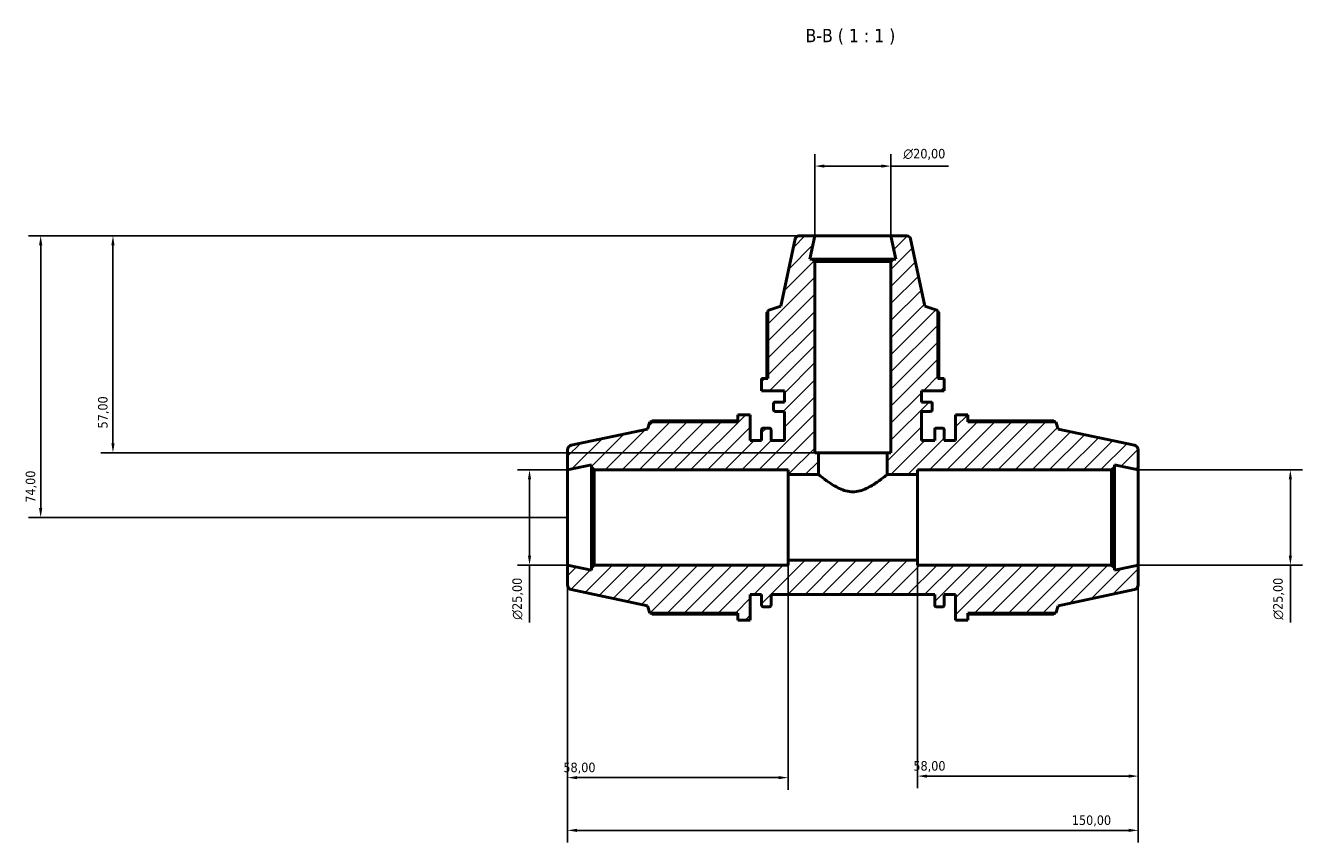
# Model space of a CAD drawing. Header units: millimetres. Extents: x 0 to 981, y 0 to 938.
# Tile 4 of 6: x 224 to 560, y 723 to 938. Entities that reach past the tile are written whole.
import ezdxf

# ---------------------------------------------------------------- set-up
doc = ezdxf.new("R2010")
doc.units = ezdxf.units.MM
for name, color, linetype, lineweight in [('Dimension (ISO)', 7, 'Continuous', 25), ('Hatch (ISO)', 7, 'Continuous', 18), ('Symbol (ISO)', 7, 'Continuous', 25), ('Visible (ISO)', 7, 'Continuous', 50)]:
    doc.layers.add(name, color=color, linetype=linetype, lineweight=lineweight)
doc.styles.add('Label Text (ISO)', font='tahoma.ttf')
doc.styles.add('Note Text (ISO)', font='tahoma.ttf')
doc.dimstyles.new('Default (ISO)', dxfattribs={"dimtxt": 2.5, "dimasz": 2.5, "dimexe": 3.175, "dimexo": 0, "dimgap": 0.762, "dimtad": 1, "dimrnd": 1e-08, "dimzin": 0, "dimtxsty": 'Note Text (ISO)', "dimcen": 0.09, "dimdle": 10, "dimclrd": 256, "dimclre": 256, "dimclrt": 232, "dimazin": 0, "dimtfac": 1.40208, "dimtmove": 0, "dimatfit": 3, "dimfxl": 1, "dimtolj": 1, "dimtzin": 0, "dimlwd": -1, "dimlwe": -1, "dimarcsym": 0})

# ---------------------------------------------------------------- blocks, each defined once
blk = doc.blocks.new('*D7')
at = {"layer": 'Defpoints', "color": 0, "transparency": 16777216}
for p in [(451.53, 900.74), (431.53, 882.42), (451.53, 882.42)]:
    blk.add_point(p, dxfattribs=at)
at = {"layer": 'Dimension (ISO)', "transparency": 16777216}
for p, q in [((431.53, 882.42), (431.53, 903.92)), ((451.53, 882.42), (451.53, 903.92)), ((434.03, 900.74), (449.03, 900.74)), ((451.53, 900.74), (466.67, 900.74))]:
    blk.add_line(p, q, dxfattribs=at)
for points in [[(434.03, 901.16), (434.03, 900.33), (431.53, 900.74)], [(449.03, 901.16), (449.03, 900.33), (451.53, 900.74)]]:
    blk.add_solid(points, dxfattribs=at)
at = {"layer": 'Dimension (ISO)', "color": 232, "true_color": 0xca0064, "transparency": 16777216, "insert": (454.79, 905.27), "char_height": 2.5, "attachment_point": 1, "style": 'Note Text (ISO)'}
blk.add_mtext('\\A1;\\fAIGDT|b0|i0;\\H2.5000;\\ln\\fTahoma|b0|i0;\\H2.5000;20,00', dxfattribs=at)
blk = doc.blocks.new('*D8')
at = {"layer": 'Defpoints', "color": 0, "transparency": 16777216}
for p in [(516.53, 820.92), (516.53, 795.92), (556.53, 795.92)]:
    blk.add_point(p, dxfattribs=at)
at = {"layer": 'Dimension (ISO)', "transparency": 16777216}
for p, q in [((516.53, 820.92), (559.71, 820.92)), ((556.53, 818.42), (556.53, 798.42)), ((516.53, 795.92), (559.71, 795.92)), ((556.53, 795.92), (556.53, 780.79))]:
    blk.add_line(p, q, dxfattribs=at)
for points in [[(556.11, 818.42), (556.95, 818.42), (556.53, 820.92)], [(556.11, 798.42), (556.95, 798.42), (556.53, 795.92)]]:
    blk.add_solid(points, dxfattribs=at)
at = {"layer": 'Dimension (ISO)', "color": 232, "true_color": 0xca0064, "transparency": 16777216, "insert": (552.01, 781.55), "char_height": 2.5, "attachment_point": 1, "rotation": 90, "style": 'Note Text (ISO)'}
blk.add_mtext('\\A1;\\fAIGDT|b0|i0;\\H2.5000;\\ln\\fTahoma|b0|i0;\\H2.5000;25,00', dxfattribs=at)
blk = doc.blocks.new('*D9')
at = {"layer": 'Defpoints', "color": 0, "transparency": 16777216}
for p in [(458.53, 797.17), (516.53, 795.92), (458.53, 740.47)]:
    blk.add_point(p, dxfattribs=at)
at = {"layer": 'Dimension (ISO)', "transparency": 16777216}
for p, q in [((458.53, 797.17), (458.53, 737.3)), ((516.53, 795.92), (516.53, 737.3)), ((514.03, 740.47), (461.03, 740.47))]:
    blk.add_line(p, q, dxfattribs=at)
for points in [[(461.03, 740.89), (461.03, 740.05), (458.53, 740.47)], [(514.03, 740.89), (514.03, 740.05), (516.53, 740.47)]]:
    blk.add_solid(points, dxfattribs=at)
at = {"layer": 'Dimension (ISO)', "color": 232, "true_color": 0xca0064, "transparency": 16777216, "insert": (457.43, 744.41), "char_height": 2.5, "attachment_point": 1, "style": 'Note Text (ISO)'}
blk.add_mtext('\\A1;58,00', dxfattribs=at)
blk = doc.blocks.new('*D10')
at = {"layer": 'Defpoints', "color": 0, "transparency": 16777216}
for p in [(366.53, 795.92), (424.53, 797.17), (366.53, 740.07)]:
    blk.add_point(p, dxfattribs=at)
at = {"layer": 'Dimension (ISO)', "transparency": 16777216}
for p, q in [((366.53, 795.92), (366.53, 736.9)), ((424.53, 797.17), (424.53, 736.9)), ((422.03, 740.07), (369.03, 740.07))]:
    blk.add_line(p, q, dxfattribs=at)
for points in [[(369.03, 740.49), (369.03, 739.65), (366.53, 740.07)], [(422.03, 740.49), (422.03, 739.65), (424.53, 740.07)]]:
    blk.add_solid(points, dxfattribs=at)
at = {"layer": 'Dimension (ISO)', "color": 232, "true_color": 0xca0064, "transparency": 16777216, "insert": (365.43, 744.01), "char_height": 2.5, "attachment_point": 1, "style": 'Note Text (ISO)'}
blk.add_mtext('\\A1;58,00', dxfattribs=at)
blk = doc.blocks.new('*D11')
at = {"layer": 'Defpoints', "color": 0, "transparency": 16777216}
for p in [(366.53, 795.92), (516.53, 795.92), (516.53, 726.22)]:
    blk.add_point(p, dxfattribs=at)
at = {"layer": 'Dimension (ISO)', "transparency": 16777216}
for p, q in [((366.53, 795.92), (366.53, 723.04)), ((516.53, 795.92), (516.53, 723.04)), ((369.03, 726.22), (514.03, 726.22))]:
    blk.add_line(p, q, dxfattribs=at)
for points in [[(369.03, 726.63), (369.03, 725.8), (366.53, 726.22)], [(514.03, 726.63), (514.03, 725.8), (516.53, 726.22)]]:
    blk.add_solid(points, dxfattribs=at)
at = {"layer": 'Dimension (ISO)', "color": 232, "true_color": 0xca0064, "transparency": 16777216, "insert": (499.08, 730.15), "char_height": 2.5, "attachment_point": 1, "style": 'Note Text (ISO)'}
blk.add_mtext('\\A1;150,00', dxfattribs=at)
blk = doc.blocks.new('*D12')
at = {"layer": 'Defpoints', "color": 0, "transparency": 16777216}
for p in [(366.53, 820.92), (356.53, 795.92), (366.53, 795.92)]:
    blk.add_point(p, dxfattribs=at)
at = {"layer": 'Dimension (ISO)', "transparency": 16777216}
for p, q in [((366.53, 820.92), (353.36, 820.92)), ((356.53, 818.42), (356.53, 798.42)), ((366.53, 795.92), (353.36, 795.92)), ((356.53, 795.92), (356.53, 780.79))]:
    blk.add_line(p, q, dxfattribs=at)
for points in [[(356.11, 818.42), (356.95, 818.42), (356.53, 820.92)], [(356.11, 798.42), (356.95, 798.42), (356.53, 795.92)]]:
    blk.add_solid(points, dxfattribs=at)
at = {"layer": 'Dimension (ISO)', "color": 232, "true_color": 0xca0064, "transparency": 16777216, "insert": (352.01, 781.55), "char_height": 2.5, "attachment_point": 1, "rotation": 90, "style": 'Note Text (ISO)'}
blk.add_mtext('\\A1;\\fAIGDT|b0|i0;\\H2.5000;\\ln\\fTahoma|b0|i0;\\H2.5000;25,00', dxfattribs=at)
blk = doc.blocks.new('*D13')
at = {"layer": 'Defpoints', "color": 0, "transparency": 16777216}
for p in [(431.53, 882.42), (247.03, 825.42), (432.53, 825.42)]:
    blk.add_point(p, dxfattribs=at)
at = {"layer": 'Dimension (ISO)', "transparency": 16777216}
for p, q in [((431.53, 882.42), (243.86, 882.42)), ((247.03, 879.92), (247.03, 827.92)), ((432.53, 825.42), (243.86, 825.42))]:
    blk.add_line(p, q, dxfattribs=at)
for points in [[(246.61, 879.92), (247.45, 879.92), (247.03, 882.42)], [(246.61, 827.92), (247.45, 827.92), (247.03, 825.42)]]:
    blk.add_solid(points, dxfattribs=at)
at = {"layer": 'Dimension (ISO)', "color": 232, "true_color": 0xca0064, "transparency": 16777216, "insert": (243.1, 831.82), "char_height": 2.5, "attachment_point": 1, "rotation": 90, "style": 'Note Text (ISO)'}
blk.add_mtext('\\A1;57,00', dxfattribs=at)
blk = doc.blocks.new('*D14')
at = {"layer": 'Defpoints', "color": 0, "transparency": 16777216}
for p in [(431.53, 882.42), (228.03, 808.42), (366.53, 808.42)]:
    blk.add_point(p, dxfattribs=at)
at = {"layer": 'Dimension (ISO)', "transparency": 16777216}
for p, q in [((431.53, 882.42), (224.86, 882.42)), ((228.03, 879.92), (228.03, 810.92)), ((366.53, 808.42), (224.86, 808.42))]:
    blk.add_line(p, q, dxfattribs=at)
for points in [[(227.61, 879.92), (228.45, 879.92), (228.03, 882.42)], [(227.61, 810.92), (228.45, 810.92), (228.03, 808.42)]]:
    blk.add_solid(points, dxfattribs=at)
at = {"layer": 'Dimension (ISO)', "color": 232, "true_color": 0xca0064, "transparency": 16777216, "insert": (224.1, 812.3), "char_height": 2.5, "attachment_point": 1, "rotation": 90, "style": 'Note Text (ISO)'}
blk.add_mtext('\\A1;74,00', dxfattribs=at)

msp = doc.modelspace()

# ---------------------------------------------------------------- hatches: boundary and pattern name
at = {"layer": 'Hatch (ISO)'}
h = msp.add_hatch(dxfattribs=at)
h.set_pattern_fill('ANSI31', color=256, scale=25.4, style=0)
h.set_pattern_definition([(45, (0, 0), (-2.245064, 2.245064), [])])
edge = h.paths.add_edge_path()
edge.add_ellipse((515.2812, 790.6837), major_axis=(0.2599, -1.2227), ratio=1, start_angle=0, end_angle=78)
edge.add_line((516.5312, 790.6837), (516.5312, 795.9215))
edge.add_line((516.5312, 795.9215), (510.2812, 794.593))
edge.add_line((510.2812, 794.593), (510.2812, 795.1715))
edge.add_line((510.2812, 795.1715), (509.5312, 795.9215))
edge.add_line((509.5312, 795.9215), (458.5312, 795.9215))
edge.add_line((458.5312, 795.9215), (458.5312, 797.1715))
edge.add_line((458.5312, 797.1715), (424.5312, 797.1715))
edge.add_line((424.5312, 797.1715), (424.5312, 795.9215))
edge.add_line((424.5312, 795.9215), (373.5312, 795.9215))
edge.add_line((373.5312, 795.9215), (372.7812, 795.1715))
edge.add_line((372.7812, 795.1715), (372.7812, 794.593))
edge.add_line((372.7812, 794.593), (366.5312, 795.9215))
edge.add_line((366.5312, 795.9215), (366.5312, 790.6837))
edge.add_ellipse((367.7812, 790.6837), major_axis=(-1.25, 0), ratio=1, start_angle=0, end_angle=78)
edge.add_line((367.5213, 789.461), (387.5312, 785.2078))
edge.add_line((387.5312, 785.2078), (388.1474, 783.3115))
edge.add_line((388.1474, 783.3115), (411.3312, 783.3115))
edge.add_line((411.3312, 783.3115), (411.3312, 781.4215))
edge.add_line((411.3312, 781.4215), (414.5312, 781.4215))
edge.add_line((414.5312, 781.4215), (414.5312, 788.1715))
edge.add_line((414.5312, 788.1715), (417.5312, 788.1715))
edge.add_line((417.5312, 788.1715), (417.5312, 785.4315))
edge.add_ellipse((418.0312, 785.4315), major_axis=(-0.5, 0), ratio=1, start_angle=0, end_angle=90)
edge.add_line((418.0312, 784.9315), (419.5312, 784.9315))
edge.add_ellipse((419.5312, 785.4315), major_axis=(0, -0.5), ratio=1, start_angle=0, end_angle=90)
edge.add_line((420.0312, 785.4315), (420.0312, 788.1715))
edge.add_line((420.0312, 788.1715), (463.0312, 788.1715))
edge.add_line((463.0312, 788.1715), (463.0312, 785.4315))
edge.add_ellipse((463.5312, 785.4315), major_axis=(-0.5, 0), ratio=1, start_angle=0, end_angle=90)
edge.add_line((463.5312, 784.9315), (465.0312, 784.9315))
edge.add_ellipse((465.0312, 785.4315), major_axis=(0, -0.5), ratio=1, start_angle=0, end_angle=90)
edge.add_line((465.5312, 785.4315), (465.5312, 788.1715))
edge.add_line((465.5312, 788.1715), (468.5312, 788.1715))
edge.add_line((468.5312, 788.1715), (468.5312, 781.4215))
edge.add_line((468.5312, 781.4215), (471.7312, 781.4215))
edge.add_line((471.7312, 781.4215), (471.7312, 783.3115))
edge.add_line((471.7312, 783.3115), (494.9151, 783.3115))
edge.add_line((494.9151, 783.3115), (495.5312, 785.2078))
edge.add_line((495.5312, 785.2078), (515.5411, 789.461))
edge = h.paths.add_edge_path()
edge.add_line((452.1312, 876.2548), (451.5312, 875.6548))
edge.add_line((451.5312, 875.6548), (451.5312, 825.4215))
edge.add_line((451.5312, 825.4215), (450.5312, 825.4215))
edge.add_line((450.5312, 825.4215), (450.5312, 819.6715))
edge.add_line((450.5312, 819.6715), (458.5312, 819.6715))
edge.add_line((458.5312, 819.6715), (458.5312, 820.9215))
edge.add_line((458.5312, 820.9215), (509.5312, 820.9215))
edge.add_line((509.5312, 820.9215), (510.2812, 821.6715))
edge.add_line((510.2812, 821.6715), (510.2812, 822.25))
edge.add_line((510.2812, 822.25), (516.5312, 820.9215))
edge.add_line((516.5312, 820.9215), (516.5312, 826.1592))
edge.add_ellipse((515.2812, 826.1592), major_axis=(1.25, 0), ratio=1, start_angle=0, end_angle=78)
edge.add_line((515.5411, 827.3819), (495.5312, 831.6352))
edge.add_line((495.5312, 831.6352), (494.9151, 833.5315))
edge.add_line((494.9151, 833.5315), (471.7312, 833.5315))
edge.add_line((471.7312, 833.5315), (471.7312, 835.4215))
edge.add_line((471.7312, 835.4215), (468.5312, 835.4215))
edge.add_line((468.5312, 835.4215), (468.5312, 828.6715))
edge.add_line((468.5312, 828.6715), (465.5312, 828.6715))
edge.add_line((465.5312, 828.6715), (465.5312, 831.4115))
edge.add_ellipse((465.0312, 831.4115), major_axis=(0.5, 0), ratio=1, start_angle=0, end_angle=90)
edge.add_line((465.0312, 831.9115), (463.5312, 831.9115))
edge.add_ellipse((463.5312, 831.4115), major_axis=(0, 0.5), ratio=1, start_angle=0, end_angle=90)
edge.add_line((463.0312, 831.4115), (463.0312, 828.6715))
edge.add_line((463.0312, 828.6715), (459.5312, 828.6715))
edge.add_line((459.5312, 828.6715), (459.5312, 836.2948))
edge.add_line((459.5312, 836.2948), (461.9112, 836.2948))
edge.add_ellipse((461.9112, 836.7948), major_axis=(0, -0.5), ratio=1, start_angle=0, end_angle=90)
edge.add_line((462.4112, 836.7948), (462.4112, 838.2615))
edge.add_ellipse((461.9112, 838.2615), major_axis=(0.5, 0), ratio=1, start_angle=0, end_angle=90)
edge.add_line((461.9112, 838.7615), (459.5312, 838.7615))
edge.add_line((459.5312, 838.7615), (459.5312, 841.7215))
edge.add_line((459.5312, 841.7215), (465.5312, 841.7215))
edge.add_line((465.5312, 841.7215), (465.5312, 844.9215))
edge.add_line((465.5312, 844.9215), (463.8512, 844.9215))
edge.add_line((463.8512, 844.9215), (463.8512, 862.8207))
edge.add_line((463.8512, 862.8207), (460.4635, 863.9215))
edge.add_line((460.4635, 863.9215), (456.6996, 881.6294))
edge.add_ellipse((455.7214, 881.4215), major_axis=(0.9781, 0.2079), ratio=1, start_angle=0, end_angle=78)
edge.add_line((455.7214, 882.4215), (451.5312, 882.4215))
edge.add_line((451.5312, 882.4215), (452.842, 876.2548))
edge.add_line((452.842, 876.2548), (452.1312, 876.2548))
edge = h.paths.add_edge_path()
edge.add_line((431.5312, 875.6548), (430.9312, 876.2548))
edge.add_line((430.9312, 876.2548), (430.2205, 876.2548))
edge.add_line((430.2205, 876.2548), (431.5312, 882.4215))
edge.add_line((431.5312, 882.4215), (427.341, 882.4215))
edge.add_ellipse((427.341, 881.4215), major_axis=(0, 1), ratio=1, start_angle=0, end_angle=78)
edge.add_line((426.3629, 881.6294), (422.5989, 863.9215))
edge.add_line((422.5989, 863.9215), (419.2112, 862.8207))
edge.add_line((419.2112, 862.8207), (419.2112, 844.9215))
edge.add_line((419.2112, 844.9215), (417.5312, 844.9215))
edge.add_line((417.5312, 844.9215), (417.5312, 841.7215))
edge.add_line((417.5312, 841.7215), (423.5312, 841.7215))
edge.add_line((423.5312, 841.7215), (423.5312, 838.7615))
edge.add_line((423.5312, 838.7615), (421.1512, 838.7615))
edge.add_ellipse((421.1512, 838.2615), major_axis=(0, 0.5), ratio=1, start_angle=0, end_angle=90)
edge.add_line((420.6512, 838.2615), (420.6512, 836.7948))
edge.add_ellipse((421.1512, 836.7948), major_axis=(-0.5, 0), ratio=1, start_angle=0, end_angle=90)
edge.add_line((421.1512, 836.2948), (423.5312, 836.2948))
edge.add_line((423.5312, 836.2948), (423.5312, 828.6715))
edge.add_line((423.5312, 828.6715), (420.0312, 828.6715))
edge.add_line((420.0312, 828.6715), (420.0312, 831.4115))
edge.add_ellipse((419.5312, 831.4115), major_axis=(0.5, 0), ratio=1, start_angle=0, end_angle=90)
edge.add_line((419.5312, 831.9115), (418.0312, 831.9115))
edge.add_ellipse((418.0312, 831.4115), major_axis=(0, 0.5), ratio=1, start_angle=0, end_angle=90)
edge.add_line((417.5312, 831.4115), (417.5312, 828.6715))
edge.add_line((417.5312, 828.6715), (414.5312, 828.6715))
edge.add_line((414.5312, 828.6715), (414.5312, 835.4215))
edge.add_line((414.5312, 835.4215), (411.3312, 835.4215))
edge.add_line((411.3312, 835.4215), (411.3312, 833.5315))
edge.add_line((411.3312, 833.5315), (388.1474, 833.5315))
edge.add_line((388.1474, 833.5315), (387.5312, 831.6352))
edge.add_line((387.5312, 831.6352), (367.5213, 827.3819))
edge.add_ellipse((367.7812, 826.1592), major_axis=(-0.2599, 1.2227), ratio=1, start_angle=0, end_angle=78)
edge.add_line((366.5312, 826.1592), (366.5312, 820.9215))
edge.add_line((366.5312, 820.9215), (372.7812, 822.25))
edge.add_line((372.7812, 822.25), (372.7812, 821.6715))
edge.add_line((372.7812, 821.6715), (373.5312, 820.9215))
edge.add_line((373.5312, 820.9215), (424.5312, 820.9215))
edge.add_line((424.5312, 820.9215), (424.5312, 819.6715))
edge.add_line((424.5312, 819.6715), (432.5312, 819.6715))
edge.add_line((432.5312, 819.6715), (432.5312, 825.4215))
edge.add_line((432.5312, 825.4215), (431.5312, 825.4215))
edge.add_line((431.5312, 825.4215), (431.5312, 875.6548))

# ---------------------------------------------------------------- linework, layer by layer
at = {"layer": 'Visible (ISO)'}
for p, q in [((426.3629, 881.6294), (422.5989, 863.9215)), ((431.5312, 882.4215), (427.341, 882.4215)), ((430.2205, 876.2548), (431.5312, 882.4215)), ((451.5312, 882.4215), (431.5312, 882.4215)), ((455.7214, 882.4215), (451.5312, 882.4215)), ((451.5312, 882.4215), (452.842, 876.2548)), ((460.4635, 863.9215), (456.6996, 881.6294)), ((430.9312, 876.2548), (430.2205, 876.2548)), ((431.5312, 875.6548), (430.9312, 876.2548)), ((452.1312, 876.2548), (430.9312, 876.2548)), ((452.1312, 876.2548), (451.5312, 875.6548)), ((452.842, 876.2548), (452.1312, 876.2548)), ((431.5312, 825.4215), (431.5312, 875.6548)), ((431.5312, 875.6548), (451.5312, 875.6548)), ((451.5312, 875.6548), (451.5312, 825.4215)), ((422.5989, 863.9215), (419.2112, 862.8207)), ((419.2112, 862.8207), (419.2112, 844.9215)), ((463.8512, 862.8207), (460.4635, 863.9215)), ((463.8512, 844.9215), (463.8512, 862.8207)), ((418.9489, 862.2749), (418.9489, 844.9215)), ((464.1135, 844.9215), (464.1135, 862.2749)), ((419.2112, 844.9215), (417.5312, 844.9215)), ((417.5312, 844.9215), (417.5312, 841.7215)), ((465.5312, 844.9215), (463.8512, 844.9215)), ((465.5312, 841.7215), (465.5312, 844.9215)), ((417.5312, 841.7215), (423.5312, 841.7215)), ((423.5312, 841.7215), (423.5312, 838.7615)), ((459.5312, 838.7615), (459.5312, 841.7215)), ((459.5312, 841.7215), (465.5312, 841.7215)), ((420.6512, 838.2615), (420.6512, 836.7948)), ((423.5312, 838.7615), (421.1512, 838.7615)), ((421.1512, 836.2948), (423.5312, 836.2948)), ((423.5312, 836.2948), (423.5312, 828.6715)), ((461.9112, 838.7615), (459.5312, 838.7615)), ((459.5312, 828.6715), (459.5312, 836.2948)), ((459.5312, 836.2948), (461.9112, 836.2948)), ((462.4112, 836.7948), (462.4112, 838.2615)), ((388.1474, 833.5315), (387.5312, 831.6352)), ((411.3312, 833.5315), (388.1474, 833.5315)), ((411.3312, 833.8265), (388.7615, 833.8265)), ((414.5312, 835.4215), (411.3312, 835.4215)), ((411.3312, 835.4215), (411.3312, 833.5315)), ((414.5312, 828.6715), (414.5312, 835.4215)), ((471.7312, 835.4215), (468.5312, 835.4215)), ((468.5312, 835.4215), (468.5312, 828.6715)), ((471.7312, 833.5315), (471.7312, 835.4215)), ((494.301, 833.8265), (471.7312, 833.8265)), ((494.9151, 833.5315), (471.7312, 833.5315)), ((495.5312, 831.6352), (494.9151, 833.5315)), ((387.5312, 831.6352), (367.5213, 827.3819)), ((417.5312, 831.4115), (417.5312, 828.6715)), ((419.5312, 831.9115), (418.0312, 831.9115)), ((420.0312, 828.6715), (420.0312, 831.4115)), ((463.0312, 831.4115), (463.0312, 828.6715)), ((465.0312, 831.9115), (463.5312, 831.9115)), ((465.5312, 828.6715), (465.5312, 831.4115)), ((515.5411, 827.3819), (495.5312, 831.6352)), ((366.5312, 826.1592), (366.5312, 820.9215)), ((417.5312, 828.6715), (414.5312, 828.6715)), ((423.5312, 828.6715), (420.0312, 828.6715)), ((463.0312, 828.6715), (459.5312, 828.6715)), ((468.5312, 828.6715), (465.5312, 828.6715)), ((516.5312, 820.9215), (516.5312, 826.1592)), ((432.5312, 825.4215), (431.5312, 825.4215)), ((432.5312, 819.6715), (432.5312, 825.4215)), ((450.5312, 825.4215), (432.5312, 825.4215)), ((451.5312, 825.4215), (450.5312, 825.4215)), ((450.5312, 825.4215), (450.5312, 819.6715)), ((366.5312, 820.9215), (372.7812, 822.25)), ((366.5312, 795.9215), (366.5312, 820.9215)), ((372.7812, 822.25), (372.7812, 821.6715)), ((372.7812, 821.6715), (373.5312, 820.9215)), ((372.7812, 821.6715), (372.7812, 795.1715)), ((373.5312, 820.9215), (424.5312, 820.9215)), ((373.5312, 795.9215), (373.5312, 820.9215)), ((424.5312, 820.9215), (424.5312, 819.6715)), ((424.5312, 819.6715), (432.5312, 819.6715)), ((424.5312, 819.6715), (424.5312, 797.1715)), ((450.5312, 819.6715), (458.5312, 819.6715)), ((458.5312, 819.6715), (458.5312, 820.9215)), ((458.5312, 820.9215), (509.5312, 820.9215)), ((458.5312, 797.1715), (458.5312, 819.6715)), ((509.5312, 820.9215), (510.2812, 821.6715)), ((509.5312, 820.9215), (509.5312, 795.9215)), ((510.2812, 821.6715), (510.2812, 822.25)), ((510.2812, 822.25), (516.5312, 820.9215)), ((510.2812, 795.1715), (510.2812, 821.6715)), ((516.5312, 795.9215), (516.5312, 820.9215)), ((372.7812, 794.593), (366.5312, 795.9215)), ((366.5312, 795.9215), (366.5312, 790.6837)), ((373.5312, 795.9215), (372.7812, 795.1715)), ((424.5312, 795.9215), (373.5312, 795.9215)), ((458.5312, 797.1715), (424.5312, 797.1715)), ((424.5312, 797.1715), (424.5312, 795.9215)), ((458.5312, 795.9215), (458.5312, 797.1715)), ((509.5312, 795.9215), (458.5312, 795.9215)), ((510.2812, 795.1715), (509.5312, 795.9215)), ((516.5312, 795.9215), (510.2812, 794.593)), ((516.5312, 790.6837), (516.5312, 795.9215)), ((372.7812, 795.1715), (372.7812, 794.593)), ((510.2812, 794.593), (510.2812, 795.1715)), ((367.5213, 789.461), (387.5312, 785.2078)), ((495.5312, 785.2078), (515.5411, 789.461)), ((414.5312, 781.4215), (414.5312, 788.1715)), ((414.5312, 788.1715), (417.5312, 788.1715)), ((417.5312, 788.1715), (417.5312, 785.4315)), ((420.0312, 785.4315), (420.0312, 788.1715)), ((420.0312, 788.1715), (463.0312, 788.1715)), ((463.0312, 788.1715), (463.0312, 785.4315)), ((465.5312, 785.4315), (465.5312, 788.1715)), ((465.5312, 788.1715), (468.5312, 788.1715)), ((468.5312, 788.1715), (468.5312, 781.4215)), ((387.5312, 785.2078), (388.1474, 783.3115)), ((388.1474, 783.3115), (411.3312, 783.3115)), ((388.7615, 783.0164), (411.3312, 783.0164)), ((411.3312, 783.3115), (411.3312, 781.4215)), ((418.0312, 784.9315), (419.5312, 784.9315)), ((463.5312, 784.9315), (465.0312, 784.9315)), ((471.7312, 781.4215), (471.7312, 783.3115)), ((471.7312, 783.3115), (494.9151, 783.3115)), ((471.7312, 783.0164), (494.301, 783.0164)), ((494.9151, 783.3115), (495.5312, 785.2078)), ((411.3312, 781.4215), (414.5312, 781.4215)), ((468.5312, 781.4215), (471.7312, 781.4215))]:
    msp.add_line(p, q, dxfattribs=at)
for centre, radius, start, end in [((427.341, 881.4215), 1, 90, 168), ((455.7214, 881.4215), 1, 12, 90), ((421.1512, 838.2615), 0.5, 90, 180), ((421.1512, 836.7948), 0.5, 180, 270), ((461.9112, 838.2615), 0.5, 0, 90), ((461.9112, 836.7948), 0.5, 270, 0), ((418.0312, 831.4115), 0.5, 90, 180), ((419.5312, 831.4115), 0.5, 0, 90), ((463.5312, 831.4115), 0.5, 90, 180), ((465.0312, 831.4115), 0.5, 0, 90), ((367.7812, 826.1592), 1.25, 102, 180), ((515.2812, 826.1592), 1.25, 0, 78), ((367.7812, 790.6837), 1.25, 180, 258), ((515.2812, 790.6837), 1.25, 282, 0), ((418.0312, 785.4315), 0.5, 180, 270), ((419.5312, 785.4315), 0.5, 270, 0), ((463.5312, 785.4315), 0.5, 180, 270), ((465.0312, 785.4315), 0.5, 270, 0)]:
    msp.add_arc(centre, radius, start, end, dxfattribs=at)
for points, weights in [([(419.2112, 862.4108), (419.0812, 862.344), (418.9489, 862.2749)], [1.00217486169, 1.00116100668, 1]), ([(464.1135, 862.2749), (463.9812, 862.344), (463.8512, 862.4108)], [1, 1.00116100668, 1.00217486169]), ([(388.7615, 833.8265), (388.6837, 833.6777), (388.6086, 833.5315)], [1, 1.00068715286, 1.00122641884]), ([(494.4539, 833.5315), (494.3787, 833.6777), (494.301, 833.8265)], [1.00122641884, 1.00068715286, 1]), ([(388.6086, 783.3115), (388.6837, 783.1652), (388.7615, 783.0164)], [1.00122641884, 1.00068715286, 1]), ([(494.301, 783.0164), (494.3787, 783.1652), (494.4539, 783.3115)], [1, 1.00068715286, 1.00122641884])]:
    msp.add_rational_spline(points, weights, degree=2, dxfattribs=at)
msp.add_open_spline([(432.5312, 819.6715), (432.5312, 819.6715), (432.7819, 819.468), (433.7219, 818.7394), (434.4088, 818.2188), (435.9501, 817.1615), (436.9232, 816.5375), (438.5523, 815.7839), (439.1243, 815.565), (440.3059, 815.258), (440.916, 815.1715), (442.1464, 815.1715), (442.7565, 815.258), (443.9382, 815.565), (444.5102, 815.7839), (446.1392, 816.5375), (447.1124, 817.1615), (448.6537, 818.2188), (449.3406, 818.7394), (450.2806, 819.468), (450.5312, 819.6715), (450.5312, 819.6715)], degree=3, knots=[1.4535671, 1.4535671, 1.4535671, 1.4535671, 1.81121854, 1.81121854, 2.16886999, 2.16886999, 2.53800209, 2.53800209, 2.72256814, 2.72256814, 2.90713419, 2.90713419, 3.09170024, 3.09170024, 3.27626629, 3.27626629, 3.6453984, 3.6453984, 4.00304984, 4.00304984, 4.36070129, 4.36070129, 4.36070129, 4.36070129], dxfattribs=at)

# ---------------------------------------------------------------- texts
at = {"layer": 'Symbol (ISO)', "insert": (429.0923, 932.6715), "char_height": 3.5, "attachment_point": 7, "style": 'Label Text (ISO)'}
msp.add_mtext('B-B ( 1 : 1 )', dxfattribs=at)

# ---------------------------------------------------------------- dimensions: what is measured, and where the dimension line sits
at = {"layer": 'Dimension (ISO)'}
for base, p1, p2, angle, picture, middle in [((451.5312, 900.7446), (431.5312, 882.4215), (451.5312, 882.4215), 180, '*D7', (460.3484, 900.7446)), ((356.5312, 795.9215), (366.5312, 820.9215), (366.5312, 795.9215), 90, '*D12', (356.5312, 787.1043)), ((556.5312, 795.9215), (516.5312, 820.9215), (516.5312, 795.9215), 90, '*D8', (556.5312, 787.1043))]:
    dim = msp.add_linear_dim(base=base, p1=p1, p2=p2, angle=angle, text='\\fAIGDT|b0|i0;\\H2.5000;\\ln\\fTahoma|b0|i0;\\H2.5000;<>', dimstyle='Default (ISO)', override={"dimdec": 2, "dimtp": 0, "dimtm": 0, "dimtdec": 2, "dimtofl": 0, "dimatfit": 2}, dxfattribs=at)
    dim.commit()
    dim.dimension.update_dxf_attribs({"geometry": picture, "text_midpoint": middle, "dimtype": 160})
for base, p1, p2, angle, picture, middle in [((228.0312, 808.4215), (431.5312, 882.4215), (366.5312, 808.4215), 90, '*D14', (228.0312, 816.4215)), ((247.0312, 825.4215), (431.5312, 882.4215), (432.5312, 825.4215), 270, '*D13', (247.0312, 835.9215)), ((516.5312, 726.2159), (366.5312, 795.9215), (516.5312, 795.9215), 180, '*D11', (504.0312, 726.2159)), ((458.5312, 740.47), (516.5312, 795.9215), (458.5312, 797.1715), 180, '*D9', (461.5312, 740.47))]:
    dim = msp.add_linear_dim(base=base, p1=p1, p2=p2, angle=angle, dimstyle='Default (ISO)', override={"dimdec": 2, "dimtp": 0, "dimtm": 0, "dimtdec": 2, "dimtofl": 0, "dimatfit": 1}, dxfattribs=at)
    dim.commit()
    dim.dimension.update_dxf_attribs({"geometry": picture, "text_midpoint": middle, "dimtype": 160})
dim = msp.add_linear_dim(base=(366.5312, 740.0715), p1=(424.5312, 797.1715), p2=(366.5312, 795.9215), dimstyle='Default (ISO)', override={"dimdec": 2, "dimtp": 0, "dimtm": 0, "dimtdec": 2, "dimtofl": 0, "dimatfit": 1}, dxfattribs=at)
dim.commit()
dim.dimension.update_dxf_attribs({"geometry": '*D10', "text_midpoint": (369.5312, 740.0715), "dimtype": 160})

doc.saveas('drawing.dxf')
